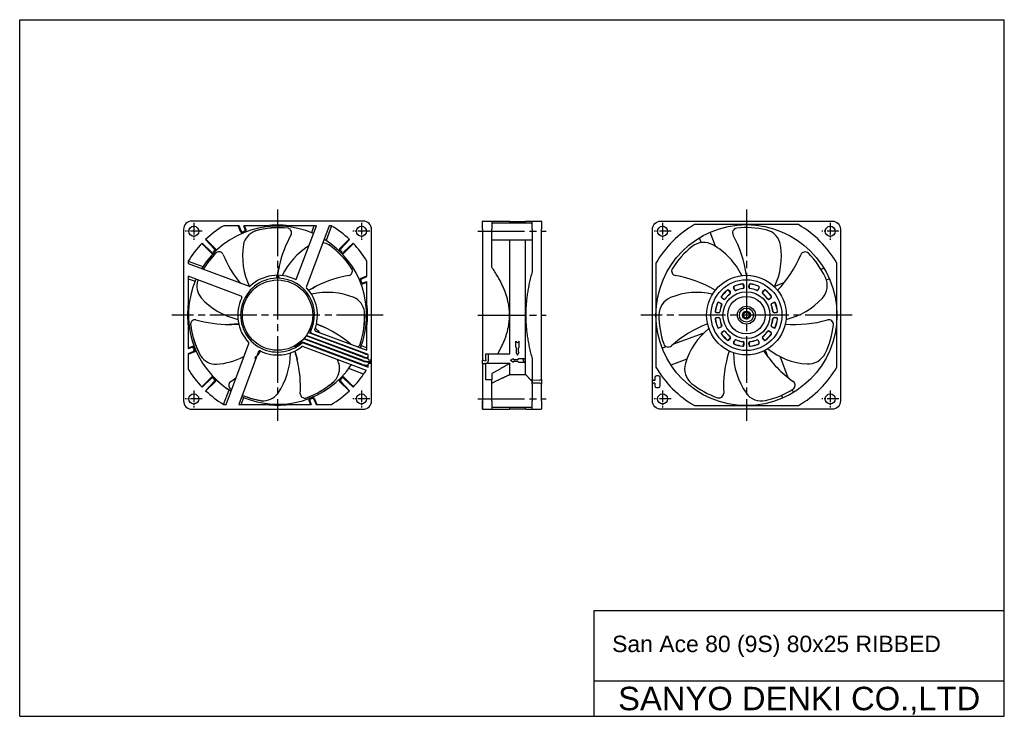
# Model space of a CAD drawing. Header units: millimetres. Extents: x 0 to 420, y 0 to 297.
import ezdxf
from ezdxf.enums import TextEntityAlignment as Align

# ---------------------------------------------------------------- set-up
doc = ezdxf.new("R2010")
doc.units = ezdxf.units.MM
doc.linetypes.add('CENTER', pattern=[27, 20, -2, 3, -2])
doc.linetypes.add('HS', pattern=[0])
doc.styles.get("Standard").update_dxf_attribs({"font": 'arial.ttf'})

msp = doc.modelspace()

# ---------------------------------------------------------------- linework, layer by layer
at = {"color": 7, "linetype": 'HS'}
for p, q in [((0, 297), (420, 297)), ((0, 0), (0, 297)), ((420, 0), (420, 297)), ((245, 45), (420, 45)), ((245, 0), (245, 45)), ((245, 15), (420, 15)), ((0, 0), (420, 0))]:
    msp.add_line(p, q, dxfattribs=at)
at = {"color": 7, "linetype": 'CENTER'}
for p, q in [((110, 216.1), (110, 125.9)), ((310, 216.1), (310, 125.9)), ((195.4, 206.75), (224.6, 206.75)), ((155.1, 171), (64.9, 171)), ((195.4, 171), (224.6, 171)), ((355.1, 171), (264.9, 171)), ((195.4, 135.25), (224.6, 135.25))]:
    msp.add_line(p, q, dxfattribs=at)
at = {"color": 7, "linetype": 'CENTER', "ltscale": 0.25}
for p, q in [((74.25, 210.4), (74.25, 203.1)), ((145.75, 210.4), (145.75, 203.1)), ((274.25, 210.4), (274.25, 203.1)), ((345.75, 210.4), (345.75, 203.1)), ((77.9, 206.75), (70.6, 206.75)), ((149.4, 206.75), (142.1, 206.75)), ((277.9, 206.75), (270.6, 206.75)), ((349.4, 206.75), (342.1, 206.75)), ((74.25, 138.9), (74.25, 131.6)), ((145.75, 138.9), (145.75, 131.6)), ((274.25, 138.9), (274.25, 131.6)), ((345.75, 138.9), (345.75, 131.6)), ((77.9, 135.25), (70.6, 135.25)), ((149.4, 135.25), (142.1, 135.25)), ((277.9, 135.25), (270.6, 135.25)), ((349.4, 135.25), (342.1, 135.25))]:
    msp.add_line(p, q, dxfattribs=at)
at = {"color": 7}
for p, q in [((197.4, 207.6), (197.4, 210.9)), ((197.6, 211.1), (201.4, 211.1)), ((201.4, 211.1), (201.4, 207.6)), ((201.4, 211.1), (208.94, 211.1)), ((201.4, 210.4), (218.6, 210.4)), ((209.1, 211), (208.94, 211.1)), ((209.1, 211), (215.8, 211)), ((209.1, 210.4), (209.1, 211)), ((215.8, 211), (215.87, 211.1)), ((215.8, 210.4), (215.8, 211)), ((215.87, 211.1), (218.6, 211.1)), ((218.6, 207.6), (218.6, 211.1)), ((218.6, 211.1), (222.4, 211.1)), ((222.6, 210.9), (222.6, 207.6)), ((94.35, 206.41), (93.26, 209.1)), ((94.54, 206.9), (93.56, 209.1)), ((96.19, 207.56), (95.63, 209.1)), ((96.66, 207.35), (95.95, 209.1)), ((126.55, 209.1), (114.8, 209.1)), ((118.12, 186.56), (126.55, 209.1)), ((131.99, 209.1), (122.29, 183.15)), ((125.53, 209.1), (124.43, 206.15)), ((133, 209.09), (130.68, 202.88)), ((132.99, 209.1), (131.99, 209.1)), ((197.4, 207.6), (197.4, 152.11)), ((201.4, 191.42), (201.4, 207.6)), ((218.6, 207.6), (218.6, 189.57)), ((222.6, 143.69), (222.6, 207.6)), ((332.14, 209.6), (287.86, 209.6)), ((296.74, 200.36), (294.55, 206.37)), ((81.74, 198), (77.78, 201.7)), ((83, 199.26), (79.3, 203.22)), ((83.52, 199.25), (79.43, 203.34)), ((136.48, 199.25), (140.57, 203.34)), ((137, 199.26), (140.7, 203.22)), ((138.26, 198), (142.22, 201.7)), ((201.4, 203.1), (218.6, 203.1)), ((209.1, 154.52), (209.1, 203.1)), ((215.8, 145.7), (215.8, 203.1)), ((290.75, 201.92), (289.99, 204.01)), ((81.75, 197.48), (77.66, 201.57)), ((138.25, 197.48), (142.34, 201.57)), ((71.9, 193.99), (71.9, 192.99)), ((71.91, 194), (78.12, 191.68)), ((71.9, 192.99), (97.85, 183.29)), ((271.4, 193.14), (271.4, 148.86)), ((341.79, 190.57), (343.01, 191.01)), ((348.6, 148.86), (348.6, 193.14)), ((94.44, 179.12), (71.9, 187.55)), ((71.9, 187.55), (71.9, 175.8)), ((71.9, 186.53), (74.85, 185.43)), ((109.5, 187.54), (109.5, 186.74)), ((110.5, 187.54), (110.5, 186.74)), ((145.41, 186.65), (148.1, 187.74)), ((145.9, 186.46), (148.1, 187.44)), ((146.35, 184.34), (148.1, 185.05)), ((146.56, 184.81), (148.1, 185.37)), ((322.05, 183.38), (326.15, 184.87)), ((344.11, 185.99), (345.37, 186.45)), ((303.12, 180.7), (302.55, 181.52)), ((302.61, 181.56), (303.18, 180.74)), ((304.98, 181.78), (304.55, 182.68)), ((304.62, 182.71), (305.04, 181.81)), ((308.89, 182.84), (308.81, 183.84)), ((308.88, 183.84), (308.96, 182.84)), ((311.04, 182.84), (311.12, 183.84)), ((311.19, 183.84), (311.11, 182.84)), ((314.96, 181.81), (315.38, 182.71)), ((315.45, 182.68), (315.02, 181.78)), ((316.82, 180.74), (317.39, 181.56)), ((317.45, 181.52), (316.88, 180.7)), ((298.32, 176.45), (299.22, 176.02)), ((300.26, 177.82), (299.44, 178.39)), ((299.48, 178.45), (300.3, 177.88)), ((319.7, 177.88), (320.52, 178.45)), ((320.56, 178.39), (319.74, 177.82)), ((320.78, 176.02), (321.68, 176.45)), ((299.19, 175.96), (298.29, 176.38)), ((321.71, 176.38), (320.81, 175.96)), ((110, 171), (110, 171)), ((110, 171), (110, 171)), ((297.16, 172.19), (298.16, 172.11)), ((298.16, 172.04), (297.16, 172.12)), ((297.16, 169.88), (298.16, 169.96)), ((298.16, 169.89), (297.16, 169.81)), ((321.84, 172.11), (322.84, 172.19)), ((322.84, 172.12), (321.84, 172.04)), ((321.84, 169.96), (322.84, 169.88)), ((322.84, 169.81), (321.84, 169.89)), ((126.14, 164.21), (148.1, 156)), ((148.1, 156), (148.1, 166.2)), ((298.29, 165.62), (299.19, 166.04)), ((299.22, 165.98), (298.32, 165.55)), ((299.44, 163.61), (300.26, 164.18)), ((300.3, 164.12), (299.48, 163.55)), ((320.52, 163.55), (319.7, 164.12)), ((319.74, 164.18), (320.56, 163.61)), ((321.68, 165.55), (320.78, 165.98)), ((320.81, 166.04), (321.71, 165.62)), ((146.17, 150), (119.97, 159.79)), ((146.43, 151.4), (121.07, 160.88)), ((146.46, 151.6), (121.21, 161.04)), ((146.71, 153), (122.14, 162.19)), ((146.75, 153.2), (122.26, 162.35)), ((147, 154.6), (123.03, 163.56)), ((148.7, 154.18), (124.86, 163.09)), ((211.6, 157.44), (211.6, 159.9)), ((211.6, 159.9), (212.35, 159.18)), ((212.35, 159.18), (213.1, 159.9)), ((213.1, 157.44), (213.1, 159.9)), ((291.77, 163.34), (278.87, 158.64)), ((302.55, 160.48), (303.12, 161.3)), ((303.18, 161.26), (302.61, 160.44)), ((304.55, 159.32), (304.98, 160.22)), ((305.04, 160.19), (304.62, 159.29)), ((315.38, 159.29), (314.96, 160.19)), ((315.02, 160.22), (315.45, 159.32)), ((317.39, 160.44), (316.82, 161.26)), ((316.88, 161.3), (317.45, 160.48)), ((73.65, 157.66), (71.9, 156.95)), ((73.44, 157.19), (71.9, 156.63)), ((74.1, 155.54), (71.9, 154.56)), ((88.01, 132.9), (97.71, 158.85)), ((101.88, 155.44), (93.45, 132.9)), ((120.88, 159.24), (148.7, 148.84)), ((120.89, 157.63), (147.83, 147.56)), ((148.1, 157.07), (145.7, 157.97)), ((211.6, 157.44), (211.98, 156.82)), ((211.98, 155.18), (211.98, 156.82)), ((212.73, 156.82), (213.1, 157.44)), ((212.73, 155.18), (212.73, 156.82)), ((275.83, 157.53), (274.07, 156.89)), ((308.81, 158.16), (308.89, 159.16)), ((308.96, 159.16), (308.88, 158.16)), ((311.12, 158.16), (311.04, 159.16)), ((311.11, 159.16), (311.19, 158.16)), ((318.22, 155.48), (318.97, 153.42)), ((74.59, 155.35), (71.9, 154.26)), ((148.21, 151.28), (150.1, 151.28)), ((148.47, 152.68), (148.7, 152.68)), ((148.5, 152.88), (148.7, 152.88)), ((148.7, 152.27), (148.7, 154.18)), ((149.6, 151.77), (149.2, 151.77)), ((150.1, 152.27), (150.1, 152.68)), ((197.4, 152.11), (197.4, 151.61)), ((197.4, 150.36), (197.4, 151.61)), ((198.1, 151.61), (198.9, 151.56)), ((198.9, 154.52), (209.1, 154.52)), ((198.9, 152.11), (198.9, 154.52)), ((198.9, 152.11), (198.9, 151.56)), ((209.4, 151.75), (210.68, 152.5)), ((209.4, 151.75), (210.68, 151)), ((210.68, 152.12), (210.68, 152.5)), ((210.68, 152.12), (212.32, 152.12)), ((210.68, 151.37), (212.32, 151.37)), ((210.68, 151), (210.68, 151.37)), ((211.6, 155.18), (212.35, 153.9)), ((211.6, 155.18), (211.98, 155.18)), ((212.32, 152.12), (212.94, 152.5)), ((212.32, 151.37), (212.94, 151)), ((212.35, 153.9), (213.1, 155.18)), ((212.73, 155.18), (213.1, 155.18)), ((212.94, 152.5), (215.4, 152.5)), ((214.68, 151.75), (215.4, 152.5)), ((214.68, 151.75), (215.4, 151)), ((218.6, 152.43), (218.6, 143.69)), ((284.56, 152.2), (277.79, 149.73)), ((324.45, 153.27), (327.68, 144.41)), ((146.71, 145.85), (140.4, 148.2)), ((147.92, 149.68), (148.7, 149.68)), ((148.18, 151.08), (150.1, 151.08)), ((148.7, 148.84), (148.7, 149.97)), ((149.2, 150.47), (149.6, 150.47)), ((150.1, 149.68), (150.1, 149.97)), ((197.4, 150.36), (197.4, 149.86)), ((197.4, 149.86), (197.4, 131.1)), ((198.1, 150.36), (198.9, 150.41)), ((198.9, 143.44), (198.9, 150.47)), ((198.9, 150.47), (209.1, 150.47)), ((209.1, 145.7), (209.1, 150.47)), ((212.94, 151), (215.4, 151)), ((81.75, 144.52), (77.66, 140.43)), ((81.74, 144), (77.78, 140.3)), ((138.25, 144.52), (142.34, 140.43)), ((138.26, 144), (142.22, 140.3)), ((201.4, 143.44), (198.9, 143.44)), ((201.4, 146.03), (201.4, 143.44)), ((201.4, 134.4), (201.4, 143.44)), ((209.1, 145.7), (215.8, 145.7)), ((218.6, 143.19), (218.6, 143.69)), ((221.91, 143.21), (218.6, 143.15)), ((218.6, 143.15), (218.6, 143.19)), ((218.6, 143.15), (218.6, 142.05)), ((218.6, 142.05), (218.6, 143.15)), ((222.6, 143.69), (222.6, 143.19)), ((222.6, 143.19), (222.6, 143.15)), ((222.6, 143.15), (222.6, 142.05)), ((270.9, 143.15), (270.36, 143.19)), ((270.9, 144.4), (270.9, 143.15)), ((272.5, 145.1), (271.6, 145.1)), ((273.2, 140.8), (273.2, 144.4)), ((83, 142.74), (79.3, 138.78)), ((83.52, 142.75), (79.43, 138.66)), ((87, 132.91), (89.32, 139.12)), ((136.48, 142.75), (140.57, 138.66)), ((137, 142.74), (140.7, 138.78)), ((221.91, 141.99), (218.6, 142.05)), ((218.6, 142.01), (218.6, 142.05)), ((218.6, 141.51), (218.6, 142.01)), ((218.6, 141.51), (218.6, 134.4)), ((222.6, 142.05), (222.6, 142.01)), ((222.6, 142.01), (222.6, 141.51)), ((222.6, 134.4), (222.6, 141.51)), ((270.9, 142.05), (270.36, 142.01)), ((270.9, 142.05), (270.9, 140.8)), ((271.6, 140.1), (272.5, 140.1)), ((329.57, 139.21), (330.01, 137.99)), ((94.47, 132.9), (95.57, 135.85)), ((123.34, 134.65), (124.05, 132.9)), ((123.81, 134.44), (124.37, 132.9)), ((125.46, 135.1), (126.44, 132.9)), ((125.65, 135.59), (126.74, 132.9)), ((325.01, 136.82), (325.45, 135.63)), ((87.01, 132.9), (88.01, 132.9)), ((93.45, 132.9), (105.2, 132.9)), ((197.4, 130.9), (197.4, 134.4)), ((197.6, 130.9), (201.4, 130.9)), ((201.4, 134.4), (201.4, 130.9)), ((201.4, 131.74), (218.6, 131.74)), ((201.4, 130.9), (208.94, 130.9)), ((209.1, 131), (208.94, 130.9)), ((209.1, 131), (209.1, 131.74)), ((209.1, 131), (215.8, 131)), ((215.8, 131), (215.8, 131.74)), ((215.8, 131), (215.87, 130.9)), ((215.87, 130.9), (218.6, 130.9)), ((218.6, 130.9), (218.6, 134.4)), ((218.6, 130.9), (222.4, 130.9)), ((222.6, 134.4), (222.6, 131.1)), ((287.86, 132.4), (332.14, 132.4))]:
    msp.add_line(p, q, dxfattribs=at)
for p, q in [((198.9, 152.11), (198.9, 154.52)), ((198.9, 152.11), (198.9, 151.56)), ((199.9, 154.52), (199.9, 151.4))]:
    msp.add_line(p, q)
msp.add_lwpolyline([(150.1, 152.68), (150.1, 207.6, 0.414214), (146.6, 211.1), (73.4, 211.1, 0.414214), (69.9, 207.6), (69.9, 134.4, 0.414214), (73.4, 130.9), (146.6, 130.9, 0.414214), (150.1, 134.4), (150.1, 149.68)], format="xyb", dxfattribs=at)
msp.add_lwpolyline([(346.6, 130.9), (273.4, 130.9, -0.414214), (269.9, 134.4), (269.9, 207.6, -0.414214), (273.4, 211.1), (346.6, 211.1, -0.414214), (350.1, 207.6), (350.1, 134.4, -0.414214)], format="xyb", close=True, dxfattribs=at)
for points in [[(93.56, 209.1), (87.01, 209.1)], [(105.2, 209.1), (95.63, 209.1)], [(148.1, 187.44), (148.1, 193.99)], [(148.1, 175.8), (148.1, 185.37)], [(71.9, 166.2), (71.9, 156.63)], [(71.9, 154.56), (71.9, 148.01)], [(150.1, 149.97), (150.1, 152.27)], [(114.8, 132.9), (124.37, 132.9)], [(126.44, 132.9), (132.99, 132.9)]]:
    msp.add_lwpolyline(points, dxfattribs=at)
for centre, radius in [((74.25, 206.75), 2.15), ((145.75, 206.75), 2.15), ((310, 171), 38.6), ((274.25, 206.75), 2.15), ((345.75, 206.75), 2.15), ((110, 171), 15), ((310, 171), 17), ((310, 171), 15.12), ((310, 171), 10), ((310, 171), 8), ((310, 171), 3.83), ((310, 171), 3), ((310, 171), 1.7), ((310, 171), 1.5), ((310, 171), 1.28), ((74.25, 135.25), 2.15), ((145.75, 135.25), 2.15), ((274.25, 135.25), 2.15), ((345.75, 135.25), 2.15)]:
    msp.add_circle(centre, radius, dxfattribs=at)
for centre, radius, start, end in [((197.6, 210.9), 0.2, 90, 180), ((222.4, 210.9), 0.2, 0, 90), ((110, 171), 38, 66.2486, 148.5926), ((110, 171), 44.5, 121.1097, 133.6134), ((94.99, 206.67), 0.7, 202, 292.8185), ((95.18, 207.18), 0.7, 204, 292.2774), ((103.22, 199.39), 8, 111.6115, 167.551), ((109.93, 171.19), 38.2, 111.7226, 112.2774), ((95.53, 207.32), 0.7, 291.7226, 20), ((96.01, 207.08), 0.7, 291.1815, 22), ((110.51, 171.34), 36.93, 83.5872, 106.0911), ((103.21, 199.4), 7.98, 109.3158, 111.6143), ((110.48, 171.92), 36.39, 83.707, 105.7931), ((110, 171), 38.4, 82.8145, 97.1855), ((113.98, 206.17), 1.98, 70.7034, 75.7667), ((113.97, 206.15), 2, 339.0178, 70.7238), ((110, 171), 44.5, 46.3866, 58.8903), ((310, 171), 44.5, 119.8403, 150.1597), ((306.07, 206.11), 2, 96.3806, 208.7496), ((310, 171), 37.33, 76.9436, 96.3806), ((316.63, 199.57), 8, 9.1681, 76.9436), ((310, 171), 44.5, 29.8403, 60.1597), ((110, 171), 44.5, 136.3866, 148.8903), ((159.51, 181.1), 50, 150.8715, 167.5922), ((127.97, 194), 8, 60.1829, 80.4342), ((110, 171), 38, 338.4366, 58.4931), ((110, 171), 44.5, 31.1097, 43.6134), ((291.79, 193.99), 8, 60.5967, 128.3721), ((260.48, 181.1), 50, 7.9343, 28.7496), ((109.58, 171.94), 36.39, 135.1374, 149.1823), ((110.05, 171.61), 36.93, 135.0159, 149.0998), ((82.22, 198.51), 0.7, 227, 315.2774), ((82.25, 197.97), 0.7, 225, 315.8185), ((109.86, 171.14), 38.2, 134.7226, 135.2774), ((82.49, 198.78), 0.7, 314.7226, 43), ((83.03, 198.75), 0.7, 314.1815, 45), ((84.99, 196.02), 2, 30.445, 122.1537), ((125.89, 196.37), 30.85, 171.155, 205.4999), ((139.74, 174.39), 30.85, 122.1176, 154.0713), ((110.58, 170.82), 36.93, 32.1588, 54.6623), ((127.97, 194.02), 7.98, 57.8872, 60.1858), ((111.01, 171.2), 36.39, 32.2802, 54.3627), ((136.97, 198.75), 0.7, 135, 225.8185), ((137.51, 198.78), 0.7, 137, 225.2774), ((110.14, 171.14), 38.2, 44.7226, 45.2774), ((137.75, 197.97), 0.7, 224.1815, 315), ((137.78, 198.51), 0.7, 224.7226, 313), ((310, 171), 37.33, 128.3721, 147.8092), ((280.99, 174.83), 30, 25.7968, 60.5967), ((294.91, 196.06), 30, 334.3682, 9.1681), ((335, 195.96), 2, 44.9521, 157.321), ((132.98, 216.01), 50, 202.3, 219.0208), ((287.02, 216.01), 50, 316.5058, 337.321), ((310, 171), 37.33, 25.515, 44.9521), ((159.56, 181.1), 50.04, 167.6058, 172.0753), ((139.96, 189.81), 2, 287.5905, 19.2939), ((139.97, 189.82), 1.98, 19.2748, 24.3381), ((280.1, 189.82), 2, 147.8092, 260.1781), ((110, 171), 38, 156.3551, 238.4931), ((83.58, 183.4), 8, 163.0399, 218.9797), ((110.05, 171.61), 36.93, 157.0686, 157.5195), ((110, 171), 15.75, 91.8192, 312.1315), ((110, 171), 17, 64.0726, 133.1945), ((110, 171), 16.55, 88.2687, 91.7313), ((110, 171), 15.75, 332.9924, 88.1808), ((117.65, 186.74), 0.5, 244.0726, 339.5), ((148.77, 138.58), 50, 99.4429, 116.1637), ((145.67, 186.01), 0.7, 112, 202.8185), ((146.18, 185.82), 0.7, 114, 202.2774), ((110.19, 171.07), 38.2, 21.7226, 22.2774), ((146.32, 185.47), 0.7, 201.7226, 290), ((271.23, 138.58), 50, 59.3629, 80.1781), ((336.47, 183.63), 8, 317.7395, 25.515), ((110, 171), 17, 141.4419, 141.4463), ((98.02, 183.76), 0.5, 249.5, 313.1945), ((122.76, 182.98), 0.5, 159.5, 223.1945), ((110, 171), 17, 338.828, 43.1945), ((148.8, 138.55), 50.04, 116.1772, 120.6467), ((131.2, 149.86), 30.85, 68.2979, 102.6427), ((146.08, 184.99), 0.7, 201.1815, 292), ((288.92, 150.71), 30, 77.2253, 112.0252), ((310, 171), 13.4, 127.2213, 142.7787), ((310, 171), 13.33, 127.2213, 142.7787), ((302.2, 181.27), 0.5, 35, 127.2213), ((302.2, 181.27), 0.43, 35, 127.2213), ((302.77, 180.45), 0.43, 307.4081, 35), ((302.77, 180.45), 0.5, 307.4081, 35), ((305.01, 182.89), 0.5, 112.7787, 205), ((305.01, 182.89), 0.43, 112.7787, 205), ((310, 171), 13.4, 97.2213, 112.7787), ((310, 171), 13.33, 97.2213, 112.7787), ((305.43, 181.99), 0.5, 205, 292.5919), ((305.43, 181.99), 0.43, 205, 292.5919), ((310, 171), 11.47, 97.4081, 112.5919), ((310, 171), 11.4, 97.4081, 112.5919), ((308.38, 183.8), 0.5, 5, 97.2213), ((308.38, 183.8), 0.43, 5, 97.2213), ((308.47, 182.8), 0.43, 277.4081, 5), ((308.47, 182.8), 0.5, 277.4081, 5), ((311.53, 182.8), 0.5, 175, 262.5919), ((311.53, 182.8), 0.43, 175, 262.5919), ((311.62, 183.8), 0.5, 82.7787, 175), ((311.62, 183.8), 0.43, 82.7787, 175), ((310, 171), 11.4, 67.4081, 82.5919), ((310, 171), 11.47, 67.4081, 82.5919), ((310, 171), 13.4, 67.2213, 82.7787), ((310, 171), 13.33, 67.2213, 82.7787), ((314.57, 181.99), 0.5, 247.4081, 335), ((314.57, 181.99), 0.43, 247.4081, 335), ((314.99, 182.89), 0.43, 335, 67.2213), ((314.99, 182.89), 0.5, 335, 67.2213), ((317.23, 180.45), 0.5, 145, 232.5919), ((317.23, 180.45), 0.43, 145, 232.5919), ((317.8, 181.27), 0.5, 52.7787, 145), ((317.8, 181.27), 0.43, 52.7787, 145), ((310, 171), 13.33, 37.2213, 52.7787), ((310, 171), 13.4, 37.2213, 52.7787), ((321.88, 183.85), 0.5, 227.2609, 290), ((100.07, 199.24), 30.85, 222.5836, 256.9284), ((110, 171), 17, 154.0726, 223.1945), ((94.26, 178.65), 0.5, 334.0726, 69.5), ((139.18, 171.29), 8, 8.7543, 64.6938), ((280.67, 171.1), 8, 112.0252, 179.8007), ((298.11, 175.99), 0.5, 65, 157.2213), ((298.11, 175.99), 0.43, 65, 157.2213), ((299.73, 178.8), 0.5, 142.7787, 235), ((299.73, 178.8), 0.43, 142.7787, 235), ((300.55, 178.23), 0.5, 235, 322.5919), ((300.55, 178.23), 0.43, 235, 322.5919), ((310, 171), 11.47, 127.4081, 142.5919), ((310, 171), 11.4, 127.4081, 142.5919), ((310, 171), 11.4, 37.4081, 52.5919), ((310, 171), 11.47, 37.4081, 52.5919), ((319.45, 178.23), 0.5, 217.4081, 305), ((319.45, 178.23), 0.43, 217.4081, 305), ((320.27, 178.8), 0.43, 305, 37.2213), ((320.27, 178.8), 0.5, 305, 37.2213), ((321.89, 175.99), 0.5, 22.7787, 115), ((321.89, 175.99), 0.43, 22.7787, 115), ((320.19, 198.43), 30, 282.9396, 317.7395), ((110, 171), 38.4, 172.8145, 187.1855), ((110.22, 170.43), 36.93, 340.73, 3.2339), ((139.2, 171.3), 7.98, 6.4587, 8.7572), ((110, 171), 38.4, 352.8145, 7.1855), ((297.2, 172.62), 0.5, 172.7787, 265), ((310, 171), 13.4, 157.2213, 172.7787), ((297.2, 172.62), 0.43, 172.7787, 265), ((310, 171), 13.33, 157.2213, 172.7787), ((298.2, 172.53), 0.43, 265, 352.5919), ((298.2, 172.53), 0.5, 265, 352.5919), ((310, 171), 11.47, 157.4081, 172.5919), ((310, 171), 11.4, 157.4081, 172.5919), ((299.01, 175.57), 0.43, 337.4081, 65), ((299.01, 175.57), 0.5, 337.4081, 65), ((320.99, 175.57), 0.5, 115, 202.5919), ((310, 171), 11.4, 7.4081, 22.5919), ((320.99, 175.57), 0.43, 115, 202.5919), ((310, 171), 11.47, 7.4081, 22.5919), ((321.8, 172.53), 0.5, 187.4081, 275), ((321.8, 172.53), 0.43, 187.4081, 275), ((310, 171), 13.33, 7.2213, 22.7787), ((310, 171), 13.4, 7.2213, 22.7787), ((322.8, 172.62), 0.43, 275, 7.2213), ((322.8, 172.62), 0.5, 275, 7.2213), ((74.85, 167.05), 2, 81.868, 173.5879), ((89.14, 217.03), 50, 253.7286, 270.4494), ((110.79, 170.33), 36.39, 340.8498, 2.9359), ((310, 171), 37.33, 179.8007, 199.2378), ((297.2, 169.38), 0.5, 95, 187.2213), ((310, 171), 13.4, 187.2213, 202.7787), ((297.2, 169.38), 0.43, 95, 187.2213), ((310, 171), 13.33, 187.2213, 202.7787), ((298.2, 169.47), 0.5, 7.4081, 95), ((298.2, 169.47), 0.43, 7.4081, 95), ((310, 171), 11.47, 187.4081, 202.5919), ((310, 171), 11.4, 187.4081, 202.5919), ((310, 171), 11.4, 337.4081, 352.5919), ((310, 171), 11.47, 337.4081, 352.5919), ((321.8, 169.47), 0.5, 85, 172.5919), ((321.8, 169.47), 0.43, 85, 172.5919), ((310, 171), 13.33, 337.2213, 352.7787), ((310, 171), 13.4, 337.2213, 352.7787), ((322.8, 169.38), 0.5, 352.7787, 85), ((322.8, 169.38), 0.43, 352.7787, 85), ((330.86, 217.03), 50, 265.0772, 285.8924), ((345.1, 167.02), 2, 353.5235, 105.8924), ((74.83, 167.05), 1.98, 173.5605, 178.6239), ((109, 171.26), 36.39, 186.566, 208.6484), ((109.56, 171.42), 36.93, 186.4445, 208.948), ((89.12, 217.07), 50.04, 270.4629, 274.9324), ((125.39, 164.49), 1.5, 165.3007, 249.5), ((122, 165.38), 2, 345.3007, 5.8999), ((126.32, 164.68), 0.5, 158.828, 249.5), ((106.69, 141.25), 30.85, 46.1331, 51.2142), ((108.82, 120.44), 50.04, 64.7486, 69.2181), ((108.83, 120.48), 50, 49.6467, 64.7351), ((311.17, 120.48), 50, 110.7915, 131.6067), ((312.72, 141.87), 30, 128.6539, 163.4538), ((298.11, 166.01), 0.5, 202.7787, 295), ((298.11, 166.01), 0.43, 202.7787, 295), ((299.01, 166.43), 0.43, 295, 22.5919), ((299.01, 166.43), 0.5, 295, 22.5919), ((300.55, 163.77), 0.5, 37.4081, 125), ((300.55, 163.77), 0.43, 37.4081, 125), ((310, 171), 11.47, 217.4081, 232.5919), ((310, 171), 11.4, 217.4081, 232.5919), ((310, 171), 11.4, 307.4081, 322.5919), ((310, 171), 11.47, 307.4081, 322.5919), ((319.45, 163.77), 0.5, 55, 142.5919), ((319.45, 163.77), 0.43, 55, 142.5919), ((320.99, 166.43), 0.5, 157.4081, 245), ((320.99, 166.43), 0.43, 157.4081, 245), ((321.89, 166.01), 0.5, 245, 337.2213), ((321.89, 166.01), 0.43, 245, 337.2213), ((310, 171), 37.33, 334.0864, 353.5235), ((299.73, 163.2), 0.5, 125, 217.2213), ((299.73, 163.2), 0.43, 125, 217.2213), ((310, 171), 13.4, 217.2213, 232.7787), ((310, 171), 13.33, 217.2213, 232.7787), ((302.2, 160.73), 0.5, 232.7787, 325), ((302.2, 160.73), 0.43, 232.7787, 325), ((302.77, 161.55), 0.43, 325, 52.5919), ((302.77, 161.55), 0.5, 325, 52.5919), ((305.43, 160.01), 0.5, 67.4081, 155), ((305.43, 160.01), 0.43, 67.4081, 155), ((310, 171), 11.47, 247.4081, 262.5919), ((310, 171), 11.4, 247.4081, 262.5919), ((308.47, 159.2), 0.43, 355, 82.5919), ((308.47, 159.2), 0.5, 355, 82.5919), ((311.53, 159.2), 0.5, 97.4081, 185), ((311.53, 159.2), 0.43, 97.4081, 185), ((310, 171), 11.4, 277.4081, 292.5919), ((310, 171), 11.47, 277.4081, 292.5919), ((314.57, 160.01), 0.5, 25, 112.5919), ((314.57, 160.01), 0.43, 25, 112.5919), ((317.23, 161.55), 0.5, 127.4081, 215), ((317.23, 161.55), 0.43, 127.4081, 215), ((317.8, 160.73), 0.5, 215, 307.2213), ((317.8, 160.73), 0.43, 215, 307.2213), ((310, 171), 13.33, 307.2213, 322.7787), ((310, 171), 13.4, 307.2213, 322.7787), ((320.27, 163.2), 0.43, 322.7787, 55), ((320.27, 163.2), 0.5, 322.7787, 55), ((73.68, 156.53), 0.7, 21.7226, 110), ((73.92, 157.01), 0.7, 21.1815, 112), ((73.82, 156.18), 0.7, 294, 22.2774), ((109.81, 170.93), 38.2, 201.7226, 202.2774), ((74.33, 155.99), 0.7, 292, 22.8185), ((97.24, 159.02), 0.5, 339.5, 43.1945), ((60.97, 183.4), 50.04, 321.8915, 326.361), ((102.35, 155.26), 0.5, 64.0726, 159.5), ((110, 171), 17, 244.0726, 307.7635), ((116.89, 159.69), 2, 270.3736, 301.3575), ((69.73, 140.4), 50.04, 13.32, 17.7895), ((110, 171), 15.25, 301.3575, 308.1868), ((120.36, 157.83), 1.5, 69.5, 128.1868), ((120.72, 157.17), 0.5, 69.5, 127.7635), ((143.39, 159.31), 2, 293.3114, 327.8666), ((143.4, 159.3), 1.98, 327.8462, 332.9096), ((276.64, 159.36), 2, 199.2378, 311.6067), ((350.23, 140.42), 50, 162.2201, 183.0353), ((305.01, 159.11), 0.5, 155, 247.2213), ((305.01, 159.11), 0.43, 155, 247.2213), ((310, 171), 13.4, 247.2213, 262.7787), ((310, 171), 13.33, 247.2213, 262.7787), ((308.38, 158.2), 0.43, 262.7787, 355), ((308.38, 158.2), 0.5, 262.7787, 355), ((311.62, 158.2), 0.5, 185, 277.2213), ((311.62, 158.2), 0.43, 185, 277.2213), ((310, 171), 13.33, 277.2213, 292.7787), ((310, 171), 13.4, 277.2213, 292.7787), ((314.99, 159.11), 0.43, 292.7787, 25), ((314.99, 159.11), 0.5, 292.7787, 25), ((358.99, 183.39), 50, 213.6486, 234.4639), ((317.75, 155.31), 0.5, 20, 116.2849), ((337.79, 180.14), 30, 231.5111, 266.311), ((83.83, 158.07), 8, 214.4686, 270.4081), ((81.73, 180.85), 30.85, 274.0122, 296.7956), ((84.68, 155.04), 30.85, 325.4408, 359.7856), ((69.77, 140.42), 50, 356.5857, 13.3065), ((106.69, 141.25), 30.85, 16.8693, 20.6976), ((110, 171), 40, 331.4446, 331.7338), ((110, 171), 40, 333.7533, 334.0411), ((148.18, 156.08), 5, 249.5, 270), ((148.21, 156.28), 5, 249.5, 270), ((110, 171), 40, 336.0527, 336.3396), ((148.47, 157.68), 5, 249.5, 270), ((148.5, 157.88), 5, 249.5, 270), ((148.75, 159.28), 5, 249.5, 265.7602), ((149.2, 152.27), 0.5, 180, 270), ((149.6, 152.27), 0.5, 270, 0), ((198.1, 152.31), 0.7, 180, 270), ((334.47, 154.97), 30, 180.0825, 214.8824), ((336.38, 158.18), 8, 266.311, 334.0864), ((110, 171), 44.5, 211.1097, 223.6134), ((110, 171), 38, 246.2486, 326.2568), ((128.43, 148.37), 8, 317.3257, 13.2653), ((110, 171), 44.5, 316.3866, 328.2189), ((110, 171), 40, 329.243, 329.4137), ((147.92, 154.68), 5, 249.5, 270), ((149.2, 149.97), 0.5, 90, 180), ((149.6, 149.97), 0.5, 0, 90), ((198.1, 149.66), 0.7, 90, 180), ((310, 171), 44.5, 209.8403, 240.1597), ((291.63, 148.13), 8, 163.4538, 231.2293), ((310, 171), 44.5, 299.8403, 330.1597), ((82.22, 143.49), 0.7, 44.7226, 133), ((82.25, 144.03), 0.7, 44.1815, 135), ((109.86, 170.86), 38.2, 224.7226, 225.2774), ((82.49, 143.22), 0.7, 317, 45.2774), ((83.03, 143.25), 0.7, 315, 45.8185), ((110, 171), 38, 225.8185, 237.0301), ((61.01, 183.38), 50, 305.1572, 308.7578), ((109.69, 170.47), 36.93, 289.3016, 311.8052), ((128.44, 148.35), 7.98, 315.0301, 317.3286), ((136.97, 143.25), 0.7, 134.1815, 225), ((137.51, 143.22), 0.7, 134.7226, 223), ((110.14, 170.86), 38.2, 314.7226, 315.2774), ((137.75, 144.03), 0.7, 45, 135.8185), ((137.78, 143.49), 0.7, 47, 135.2774), ((221.9, 143.91), 0.7, 271.0742, 0), ((270.4, 143.69), 0.5, 180, 265.7108), ((271.6, 144.4), 0.7, 90, 180), ((272.5, 144.4), 0.7, 0, 90), ((110, 171), 44.5, 226.3866, 238.8903), ((91.17, 141.05), 2, 133.3035, 225.0095), ((109.39, 170.91), 36.93, 237.8731, 239.0183), ((91.16, 141.04), 1.98, 224.9891, 230.0524), ((109.17, 170.38), 36.39, 237.9927, 238.894), ((109.97, 169.97), 36.39, 289.4231, 311.5055), ((110, 171), 44.5, 301.1097, 313.6134), ((221.9, 141.29), 0.7, 0, 88.9258), ((270.4, 141.51), 0.5, 94.2892, 180), ((271.6, 140.8), 0.7, 180, 270), ((272.5, 140.8), 0.7, 270, 0), ((310, 171), 37.33, 231.2293, 250.6664), ((310, 171), 37.33, 282.6578, 302.0949), ((328.77, 141.07), 2, 302.0949, 54.4639), ((109.17, 170.38), 36.39, 246.9839, 260.0788), ((109.39, 170.91), 36.93, 246.9883, 260.3766), ((103.79, 142.46), 7.98, 263.6015, 265.9), ((103.79, 142.48), 8, 265.8969, 321.837), ((121.67, 137.61), 2, 184.7251, 276.445), ((123.99, 134.92), 0.7, 111.1815, 202), ((124.47, 134.68), 0.7, 111.7226, 200), ((110.07, 170.81), 38.2, 291.7226, 292.2774), ((124.82, 134.82), 0.7, 24, 112.2774), ((125.01, 135.33), 0.7, 22, 112.8185), ((298.3, 137.66), 2, 250.6664, 3.0353), ((316.43, 142.38), 8, 214.8824, 282.6578), ((110, 171), 38.4, 262.8145, 277.1855), ((197.6, 131.1), 0.2, 180, 270), ((222.4, 131.1), 0.2, 270, 0)]:
    msp.add_arc(centre, radius, start, end, dxfattribs=at)
msp.add_ellipse((199.1, 151.63), major_axis=(0.03, 1.16), ratio=0.707471, start_param=3.180111, end_param=4.53432)
for points in [[(109.99, 187.95), (109.99, 187.96), (109.99, 187.98), (109.99, 188), (110.17, 189.28), (110.4, 190.57), (110.68, 191.84)], [(123.24, 181.58), (123.26, 181.58), (123.27, 181.59), (123.29, 181.6), (124.4, 182.26), (125.55, 182.88), (126.72, 183.46)], [(93.48, 167.22), (93.46, 167.22), (93.45, 167.21), (93.43, 167.21), (92.14, 167.1), (90.84, 167.04), (89.53, 167.03)], [(126.52, 167.24), (126.54, 167.24), (126.56, 167.23), (126.57, 167.22), (127.79, 166.76), (128.99, 166.25), (130.17, 165.7)], [(102.66, 155.73), (102.65, 155.71), (102.64, 155.7), (102.63, 155.68), (101.91, 154.6), (101.15, 153.55), (100.34, 152.52)], [(117.36, 155.74), (117.37, 155.72), (117.38, 155.7), (117.38, 155.69), (117.78, 154.45), (118.13, 153.2), (118.43, 151.93)]]:
    msp.add_open_spline(points, degree=3, knots=[0.0138649, 0.0138649, 0.0138649, 0.0138649, 0.0164548, 0.0164548, 0.0164548, 0.1983376, 0.1983376, 0.1983376, 0.1983376], dxfattribs=at)
msp.add_rational_spline([(203.94, 154.52), (204.01, 154.64), (204.07, 154.76), (204.14, 154.88), (204.15, 154.89), (204.16, 154.91), (204.16, 154.92), (211.18, 167.16), (210.37, 178.58), (201.4, 191.42)], [1, 1, 1, 1, 1, 1, 1, 1.05787965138, 1.05084560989, 0.978897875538], degree=3, knots=[3.855497, 3.855497, 3.855497, 3.855497, 4.217015, 4.217015, 4.217015, 4.256528, 4.256528, 4.256528, 43.537923, 43.537923, 43.537923, 43.537923], dxfattribs=at)
for points, weights in [([(218.6, 189.57), (213.39, 171), (218.6, 152.43)], [1, 1.1020109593, 1]), ([(209.1, 150.47), (205.51, 148.38), (201.4, 146.03)], [1.00194038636, 1.00300988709, 1]), ([(201.4, 142.08), (205.48, 143.99), (209.1, 145.7)], [1, 1.00344376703, 1.00337189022]), ([(215.8, 145.7), (217.13, 144.25), (218.6, 142.66)], [1.00239245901, 1.00245391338, 1])]:
    msp.add_rational_spline(points, weights, degree=2, dxfattribs=at)

# ---------------------------------------------------------------- texts
msp.add_text(' San Ace 80 (9S) 80x25 RIBBED', height=7, dxfattribs=at).set_placement((250, 27.29))
at = {"color": 7, "linetype": 'Continuous'}
msp.add_text('SANYO DENKI CO.,LTD', height=10, dxfattribs=at).set_placement((332.5, 7.5), align=Align.MIDDLE_CENTER)

doc.saveas('drawing.dxf')
